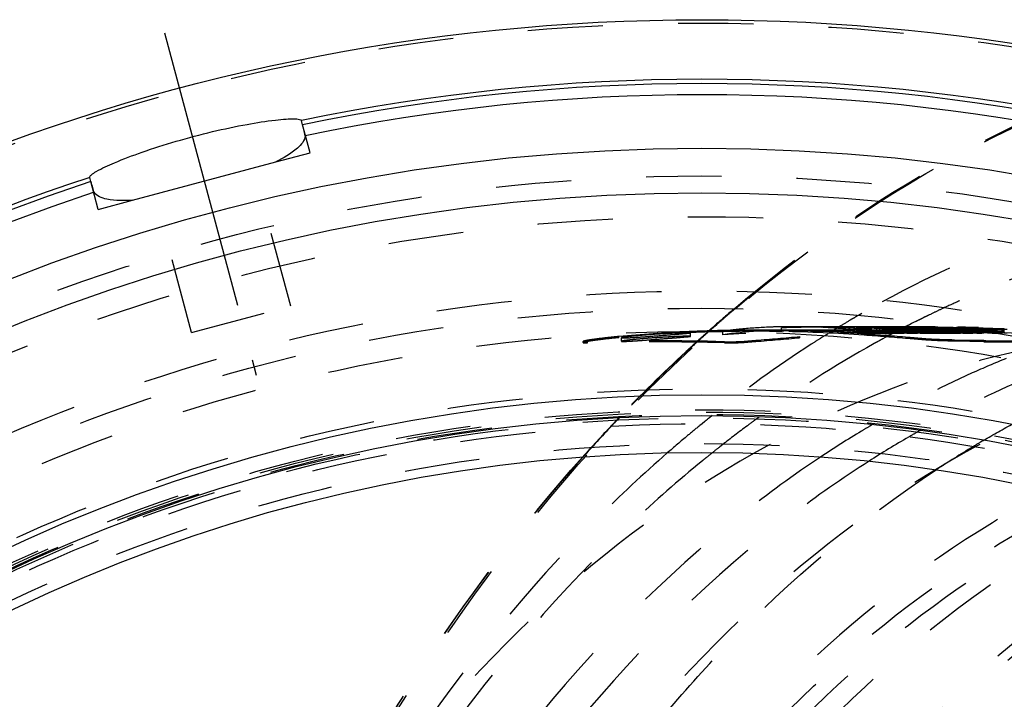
# Model space of a CAD drawing. Header units: millimetres. Extents: x 229 to 769, y 324 to 676.
# Tile 6 of 11: x 350 to 435, y 615 to 674. Entities that reach past the tile are written whole.
import ezdxf

# ---------------------------------------------------------------- set-up
doc = ezdxf.new("R2010")
doc.units = ezdxf.units.MM
doc.header["$LTSCALE"] = 65.185185
doc.linetypes.add('CENTER', pattern=[0.6, 0.375, -0.075, 0.075, -0.075])
doc.linetypes.add('HIDDEN', pattern=[0.2, 0.1, -0.1])
for name, color, linetype in [('FASEN', 7, 'CONTINUOUS'), ('KOERPER', 7, 'CONTINUOUS'), ('KONST.EL_MIT_GEO', 7, 'CONTINUOUS')]:
    doc.layers.add(name, color=color, linetype=linetype)

msp = doc.modelspace()

# ---------------------------------------------------------------- linework, layer by layer
at = {"layer": 'FASEN', "color": 8, "linetype": 'HIDDEN'}
msp.add_circle((408.723, 498.5), 140, dxfattribs=at)
at = {"layer": 'KOERPER', "color": 8, "linetype": 'HIDDEN'}
for p, q in [((413.459, 646.5), (408.723, 646.5)), ((470.242, 646.5), (429.158, 646.5))]:
    msp.add_line(p, q, dxfattribs=at)
msp.add_circle((408.723, 498.5), 148, dxfattribs=at)
msp.add_open_spline([(452.072, 646.5), (445.2, 646.5), (431.137, 644.506), (411.182, 635.78), (392.956, 621.783), (371.23, 596.199), (352.384, 554.519), (347.42, 517.565), (347.42, 498.5)], degree=3, knots=[0, 0, 0, 0, 0.103456, 0.210669, 0.324498, 0.446432, 0.712952, 1, 1, 1, 1], dxfattribs=at)
at = {"layer": 'KONST.EL_MIT_GEO', "color": 2, "linetype": 'CENTER'}
msp.add_line((362.136, 672.367), (370.083, 642.709), dxfattribs=at)
at = {"layer": 'KONST.EL_MIT_GEO', "color": 7, "linetype": 'Continuous'}
for p, q in [((374.108, 664.391), (374.011, 664.753)), ((374.166, 664.175), (374.108, 664.391)), ((359.379, 657.855), (371.78, 661.178)), ((355.756, 659.473), (355.658, 659.835))]:
    msp.add_line(p, q, dxfattribs=at)
at = {"layer": 'KONST.EL_MIT_GEO', "color": 8, "linetype": 'HIDDEN'}
for p, q in [((374.755, 661.975), (374.163, 664.185)), ((371.78, 661.178), (374.755, 661.975)), ((373.087, 648.69), (369.878, 660.668)), ((356.403, 657.057), (355.756, 659.473)), ((364.49, 646.387), (361.281, 658.364)), ((356.403, 657.057), (359.379, 657.855)), ((364.49, 646.387), (373.087, 648.69)), ((411.55, 648.478), (411.677, 648.586)), ((422.286, 647.882), (422.151, 647.804)), ((422.568, 648.045), (422.286, 647.882)), ((428.522, 647.967), (428.411, 647.913)), ((429.562, 648.461), (429.367, 648.37)), ((409.843, 647.004), (409.991, 647.134)), ((409.85, 646.951), (410.001, 647.083)), ((418.548, 646.9), (416.551, 646.9)), ((421.722, 647.552), (421.569, 647.462)), ((425.541, 646.9), (422.871, 646.9)), ((423.153, 646.9), (422.873, 646.9)), ((425.559, 646.9), (425.758, 646.9)), ((426.307, 646.862), (426.16, 646.785)), ((426.454, 646.937), (426.307, 646.862)), ((426.895, 647.162), (426.766, 647.097)), ((426.839, 646.572), (426.839, 646.873)), ((426.941, 646.873), (426.839, 646.873)), ((427.069, 647.25), (426.895, 647.162)), ((427.074, 646.873), (426.941, 646.873)), ((426.963, 646.897), (427.12, 646.896)), ((427.266, 647.349), (427.069, 647.25)), ((427.545, 646.875), (427.074, 646.873)), ((427.12, 646.896), (427.407, 646.894)), ((427.407, 646.894), (427.528, 646.893)), ((427.528, 646.893), (428.011, 646.89)), ((427.78, 646.876), (427.545, 646.875)), ((428.25, 646.878), (427.78, 646.876)), ((428.011, 646.89), (428.679, 646.884)), ((428.72, 646.88), (428.25, 646.878)), ((428.679, 646.884), (428.955, 646.881)), ((428.955, 646.881), (428.72, 646.88)), ((428.955, 646.295), (428.955, 646.881)), ((429.025, 646.848), (429.517, 646.852)), ((429.025, 646.548), (429.025, 646.848)), ((429.166, 646.844), (429.025, 646.848)), ((429.517, 646.852), (429.762, 646.853)), ((429.762, 646.853), (429.885, 646.854)), ((429.885, 646.854), (430.008, 646.855)), ((430.008, 646.855), (430.063, 646.855)), ((430.063, 646.855), (430.131, 646.856)), ((430.131, 646.556), (430.131, 646.856)), ((430.131, 646.856), (430.506, 646.845)), ((430.885, 646.859), (430.885, 646.559)), ((431.073, 646.565), (431.073, 646.865)), ((431.295, 646.566), (431.295, 646.866)), ((431.581, 646.307), (431.572, 646.865)), ((431.572, 646.865), (431.819, 646.859)), ((431.819, 646.859), (431.943, 646.856)), ((431.943, 646.856), (432.066, 646.852)), ((432.066, 646.852), (432.19, 646.849)), ((432.19, 646.849), (432.313, 646.845)), ((401.52, 645.944), (401.52, 646.045)), ((407.739, 646.067), (407.739, 646.367)), ((408.581, 646.507), (408.298, 646.496)), ((408.97, 646.229), (409.263, 646.491)), ((409.263, 646.491), (409.351, 646.569)), ((409.324, 646.487), (409.41, 646.563)), ((410.52, 646.198), (410.52, 646.499)), ((416.551, 646.6), (413.459, 646.6)), ((415.628, 646.502), (415.628, 646.803)), ((416.898, 646.834), (416.545, 646.826)), ((416.772, 646.6), (416.625, 646.6)), ((417.21, 645.944), (417.21, 646.045)), ((422.871, 646.6), (418.548, 646.6)), ((419.39, 646.136), (419.14, 645.979)), ((421.56, 646.371), (421.56, 646.672)), ((421.969, 646.664), (421.56, 646.672)), ((421.963, 646.364), (421.56, 646.371)), ((422.08, 646.361), (421.963, 646.364)), ((422.08, 646.662), (421.969, 646.664)), ((421.971, 646.479), (421.971, 646.779)), ((421.971, 646.779), (422.425, 646.776)), ((422.145, 646.535), (422.145, 646.835)), ((422.145, 646.835), (422.881, 646.833)), ((422.769, 646.164), (422.769, 646.264)), ((423.153, 646.6), (422.873, 646.6)), ((422.881, 646.833), (423.126, 646.833)), ((423.126, 646.833), (423.249, 646.833)), ((423.414, 646.599), (423.153, 646.6)), ((423.182, 646.771), (423.334, 646.771)), ((423.249, 646.533), (423.249, 646.833)), ((423.249, 646.833), (423.414, 646.827)), ((423.334, 646.47), (423.334, 646.771)), ((423.414, 646.533), (423.414, 646.833)), ((423.414, 646.833), (423.812, 646.832)), ((423.414, 646.533), (424.13, 646.532)), ((423.812, 646.832), (424.05, 646.832)), ((423.891, 646.492), (423.891, 646.792)), ((423.945, 646.792), (423.891, 646.792)), ((423.945, 646.492), (423.891, 646.492)), ((424.052, 646.792), (423.945, 646.792)), ((424.052, 646.492), (423.945, 646.492)), ((424.05, 646.832), (424.13, 646.832)), ((424.106, 646.792), (424.052, 646.792)), ((424.106, 646.492), (424.052, 646.492)), ((424.374, 646.791), (424.106, 646.792)), ((424.374, 646.491), (424.106, 646.492)), ((424.13, 646.532), (424.13, 646.832)), ((424.249, 646.796), (424.374, 646.791)), ((424.264, 646.776), (424.374, 646.771)), ((424.374, 646.491), (424.374, 646.791)), ((424.374, 646.771), (424.561, 646.763)), ((425.136, 646.591), (424.387, 646.596)), ((424.561, 646.463), (424.561, 646.763)), ((424.561, 646.763), (424.937, 646.762)), ((424.561, 646.463), (424.984, 646.462)), ((424.773, 646.052), (424.6, 645.958)), ((424.908, 646.125), (424.773, 646.052)), ((424.937, 646.762), (424.984, 646.762)), ((424.984, 646.462), (425.001, 646.797)), ((424.984, 646.762), (425.227, 646.75)), ((425.001, 646.797), (425.246, 646.787)), ((425.087, 646.519), (425.087, 646.819)), ((425.136, 646.533), (425.136, 646.833)), ((425.136, 646.833), (425.274, 646.833)), ((425.616, 646.587), (425.136, 646.591)), ((425.136, 646.533), (425.758, 646.534)), ((426.244, 646.305), (425.202, 646.315)), ((425.227, 646.75), (425.47, 646.738)), ((425.343, 646.357), (425.238, 646.301)), ((425.246, 646.787), (425.491, 646.776)), ((425.274, 646.833), (425.482, 646.834)), ((425.327, 646.491), (425.327, 646.792)), ((425.607, 646.497), (425.343, 646.357)), ((425.482, 646.834), (425.689, 646.834)), ((429.158, 646.6), (425.541, 646.6)), ((425.74, 646.566), (425.607, 646.497)), ((426.077, 646.582), (425.616, 646.587)), ((425.654, 646.407), (425.654, 646.707)), ((425.654, 646.707), (425.849, 646.696)), ((425.701, 646.707), (425.654, 646.707)), ((425.701, 646.407), (425.654, 646.407)), ((425.689, 646.834), (425.758, 646.834)), ((425.936, 646.706), (425.701, 646.707)), ((425.936, 646.406), (425.701, 646.407)), ((425.934, 646.668), (425.74, 646.566)), ((425.758, 646.534), (425.758, 646.834)), ((425.79, 646.474), (425.795, 646.635)), ((425.795, 646.635), (425.795, 646.774)), ((425.849, 646.696), (426.077, 646.683)), ((425.859, 646.76), (425.982, 646.754)), ((425.921, 646.627), (426.244, 646.606)), ((426.071, 646.739), (425.934, 646.668)), ((426.077, 646.706), (425.936, 646.706)), ((426.077, 646.406), (425.936, 646.406)), ((425.956, 646.713), (426.077, 646.706)), ((425.982, 646.754), (426.105, 646.748)), ((426.244, 646.408), (425.991, 646.422)), ((426.16, 646.785), (426.071, 646.739)), ((426.077, 646.406), (426.105, 646.748)), ((426.244, 646.58), (426.077, 646.582)), ((426.151, 646.454), (426.151, 646.755)), ((426.244, 646.305), (426.244, 646.606)), ((426.361, 646.579), (426.244, 646.58)), ((426.507, 646.394), (426.244, 646.408)), ((426.341, 646.478), (426.361, 646.836)), ((426.361, 646.836), (426.439, 646.836)), ((426.839, 646.572), (426.361, 646.579)), ((426.361, 646.536), (427.062, 646.538)), ((426.439, 646.836), (426.673, 646.837)), ((426.673, 646.837), (426.984, 646.838)), ((426.783, 646.301), (426.783, 646.602)), ((426.852, 646.301), (426.783, 646.301)), ((427.118, 646.506), (426.822, 646.518)), ((426.942, 646.573), (426.839, 646.572)), ((426.88, 646.407), (426.88, 646.707)), ((426.88, 646.707), (427.079, 646.696)), ((427.11, 646.696), (426.88, 646.707)), ((427.11, 646.396), (426.88, 646.407)), ((426.942, 646.445), (426.942, 646.746)), ((427.074, 646.573), (426.942, 646.573)), ((426.984, 646.838), (427.062, 646.838)), ((427.016, 646.625), (427.21, 646.612)), ((427.062, 646.538), (427.062, 646.838)), ((427.118, 646.573), (427.074, 646.573)), ((427.34, 646.685), (427.11, 646.696)), ((427.34, 646.384), (427.11, 646.396)), ((427.118, 646.421), (427.118, 646.722)), ((427.405, 646.575), (427.118, 646.573)), ((427.405, 646.493), (427.118, 646.506)), ((427.405, 646.439), (427.198, 646.449)), ((427.21, 646.612), (427.405, 646.599)), ((427.405, 646.298), (427.405, 646.599)), ((427.545, 646.575), (427.405, 646.575)), ((427.743, 646.476), (427.405, 646.493)), ((427.713, 646.423), (427.405, 646.439)), ((427.537, 646.331), (427.405, 646.339)), ((427.527, 646.84), (427.679, 646.841)), ((427.527, 646.54), (427.527, 646.84)), ((427.658, 646.836), (427.527, 646.84)), ((427.658, 646.536), (427.527, 646.54)), ((427.78, 646.576), (427.545, 646.575)), ((427.789, 646.832), (427.658, 646.836)), ((427.789, 646.532), (427.658, 646.536)), ((427.679, 646.841), (427.83, 646.842)), ((428.015, 646.577), (427.78, 646.576)), ((427.83, 646.842), (427.982, 646.843)), ((427.982, 646.843), (428.285, 646.844)), ((428.01, 646.489), (428.01, 646.789)), ((428.01, 646.789), (428.187, 646.781)), ((428.215, 646.781), (428.01, 646.789)), ((428.215, 646.481), (428.01, 646.489)), ((428.25, 646.578), (428.015, 646.577)), ((428.052, 646.296), (428.052, 646.596)), ((428.121, 646.296), (428.052, 646.296)), ((428.187, 646.781), (428.365, 646.773)), ((428.674, 646.58), (428.25, 646.578)), ((428.276, 646.623), (428.475, 646.609)), ((428.285, 646.844), (428.739, 646.847)), ((428.475, 646.609), (428.674, 646.596)), ((428.674, 646.295), (428.703, 646.799)), ((428.72, 646.58), (428.674, 646.58)), ((428.829, 646.455), (428.674, 646.462)), ((428.955, 646.295), (428.674, 646.312)), ((428.785, 646.799), (428.703, 646.799)), ((428.785, 646.499), (428.703, 646.499)), ((428.955, 646.581), (428.72, 646.58)), ((428.955, 646.596), (428.724, 646.609)), ((428.739, 646.847), (428.89, 646.848)), ((429.072, 646.801), (428.785, 646.799)), ((429.072, 646.501), (428.785, 646.499)), ((428.787, 646.642), (429.063, 646.627)), ((429.239, 646.737), (428.829, 646.756)), ((429.239, 646.437), (428.829, 646.455)), ((428.89, 646.548), (428.89, 646.848)), ((428.89, 646.848), (429.025, 646.844)), ((429.029, 646.596), (428.955, 646.596)), ((429.029, 646.295), (428.955, 646.295)), ((429.156, 646.545), (429.025, 646.548)), ((429.468, 646.596), (429.029, 646.596)), ((429.468, 646.296), (429.029, 646.295)), ((429.063, 646.627), (429.339, 646.612)), ((429.072, 646.501), (429.072, 646.801)), ((429.457, 646.786), (429.072, 646.801)), ((429.54, 646.533), (429.156, 646.545)), ((429.54, 646.833), (429.166, 646.844)), ((429.649, 646.717), (429.239, 646.737)), ((429.649, 646.417), (429.239, 646.437)), ((429.252, 646.726), (429.429, 646.716)), ((429.615, 646.308), (429.258, 646.331)), ((429.339, 646.612), (429.615, 646.597)), ((429.429, 646.716), (429.606, 646.705)), ((429.842, 646.769), (429.457, 646.786)), ((429.615, 646.479), (429.457, 646.485)), ((429.615, 646.597), (429.468, 646.596)), ((429.615, 646.296), (429.468, 646.296)), ((429.606, 646.705), (429.854, 646.707)), ((429.615, 646.296), (429.606, 646.705)), ((429.606, 646.405), (429.854, 646.407)), ((429.615, 646.599), (429.853, 646.598)), ((429.842, 646.468), (429.615, 646.479)), ((429.773, 646.297), (429.615, 646.308)), ((429.854, 646.707), (429.649, 646.717)), ((429.854, 646.407), (429.649, 646.417)), ((429.86, 646.807), (429.696, 646.806)), ((429.696, 646.506), (429.696, 646.806)), ((429.696, 646.806), (430.081, 646.79)), ((429.86, 646.507), (429.696, 646.506)), ((429.773, 646.297), (429.773, 646.597)), ((429.843, 646.597), (429.773, 646.597)), ((429.843, 646.297), (429.773, 646.297)), ((429.804, 646.818), (429.935, 646.813)), ((430.227, 646.751), (429.842, 646.769)), ((430.189, 646.599), (429.843, 646.597)), ((430.189, 646.298), (429.843, 646.297)), ((429.853, 646.598), (430.064, 646.597)), ((429.854, 646.407), (429.854, 646.707)), ((430.066, 646.809), (429.86, 646.807)), ((430.066, 646.508), (429.86, 646.507)), ((429.935, 646.813), (430.066, 646.809)), ((430.396, 646.309), (430.049, 646.335)), ((430.396, 646.502), (430.056, 646.515)), ((430.064, 646.597), (430.396, 646.594)), ((430.066, 646.508), (430.066, 646.809)), ((430.081, 646.79), (430.466, 646.774)), ((430.396, 646.6), (430.189, 646.599)), ((430.396, 646.299), (430.189, 646.298)), ((430.396, 646.442), (430.227, 646.45)), ((430.396, 646.299), (430.396, 646.6)), ((430.571, 646.495), (430.396, 646.502)), ((430.511, 646.3), (430.396, 646.309)), ((430.466, 646.774), (430.851, 646.756)), ((430.85, 646.652), (430.482, 646.649)), ((430.511, 646.3), (430.482, 646.649)), ((430.85, 646.352), (430.482, 646.349)), ((430.506, 646.845), (430.756, 646.838)), ((430.578, 646.3), (430.511, 646.3)), ((430.756, 646.838), (430.885, 646.834)), ((430.775, 646.517), (430.775, 646.817)), ((430.775, 646.817), (430.972, 646.81)), ((430.828, 646.817), (430.775, 646.817)), ((430.828, 646.517), (430.775, 646.517)), ((430.882, 646.818), (430.828, 646.817)), ((430.882, 646.518), (430.828, 646.517)), ((430.85, 646.352), (430.85, 646.652)), ((431.118, 646.336), (430.85, 646.352)), ((430.851, 646.756), (431.236, 646.737)), ((430.989, 646.819), (430.882, 646.818)), ((431.118, 646.52), (430.882, 646.518)), ((430.885, 646.834), (431.006, 646.83)), ((430.885, 646.588), (431.118, 646.585)), ((431.256, 646.821), (430.989, 646.819)), ((431.381, 646.689), (430.996, 646.711)), ((431.118, 646.404), (430.996, 646.411)), ((431.006, 646.83), (431.131, 646.826)), ((431.327, 646.762), (431.086, 646.773)), ((431.118, 646.304), (431.118, 646.604)), ((431.118, 646.585), (431.359, 646.581)), ((431.256, 646.521), (431.118, 646.52)), ((431.381, 646.389), (431.118, 646.404)), ((431.256, 646.328), (431.118, 646.336)), ((431.131, 646.826), (431.256, 646.821)), ((431.254, 646.534), (431.194, 646.537)), ((431.236, 646.737), (431.582, 646.719)), ((431.256, 646.521), (431.256, 646.821)), ((431.256, 646.799), (431.366, 646.794)), ((431.439, 646.826), (431.308, 646.832)), ((431.602, 646.749), (431.327, 646.762)), ((431.366, 646.794), (431.751, 646.798)), ((431.366, 646.494), (431.366, 646.794)), ((431.366, 646.494), (431.799, 646.498)), ((431.765, 646.667), (431.381, 646.689)), ((431.586, 646.819), (431.439, 646.826)), ((431.586, 646.519), (431.439, 646.526)), ((431.648, 646.308), (431.581, 646.307)), ((432.122, 646.796), (431.586, 646.819)), ((432.122, 646.496), (431.586, 646.519)), ((431.751, 646.798), (431.799, 646.799)), ((431.969, 646.654), (431.765, 646.667)), ((431.799, 646.498), (431.799, 646.799)), ((431.799, 646.799), (432.041, 646.789)), ((432.041, 646.789), (432.161, 646.784)), ((432.331, 646.787), (432.122, 646.796)), ((432.331, 646.487), (432.122, 646.496)), ((432.161, 646.784), (432.282, 646.778)), ((432.187, 646.313), (432.187, 646.614)), ((432.187, 646.564), (432.321, 646.561)), ((432.535, 646.317), (432.187, 646.34)), ((432.237, 646.832), (432.237, 646.532)), ((432.313, 646.845), (432.561, 646.838)), ((432.32, 646.536), (432.32, 646.836)), ((432.321, 646.561), (432.461, 646.558)), ((432.556, 646.777), (432.331, 646.787)), ((432.556, 646.477), (432.331, 646.487)), ((432.365, 646.522), (432.365, 646.822)), ((432.452, 646.445), (432.468, 646.836)), ((432.5, 646.746), (432.452, 646.745)), ((432.5, 646.446), (432.452, 646.445)), ((432.461, 646.558), (432.685, 646.552)), ((432.645, 646.748), (432.5, 646.746)), ((432.645, 646.447), (432.5, 646.446)), ((432.535, 646.317), (432.556, 646.777)), ((432.604, 646.318), (432.535, 646.317)), ((432.689, 646.771), (432.556, 646.777)), ((432.689, 646.471), (432.556, 646.477)), ((432.561, 646.838), (432.684, 646.834)), ((432.886, 646.751), (432.645, 646.748)), ((432.886, 646.45), (432.645, 646.447)), ((432.674, 646.808), (433.104, 646.789)), ((432.684, 646.534), (432.684, 646.834)), ((432.685, 646.552), (432.886, 646.546)), ((433.349, 646.742), (432.689, 646.771)), ((432.886, 646.462), (432.689, 646.471)), ((432.736, 646.731), (432.886, 646.723)), ((432.765, 646.757), (432.886, 646.751)), ((432.774, 646.65), (433.159, 646.625)), ((432.886, 646.45), (432.886, 646.751)), ((432.886, 646.723), (433.091, 646.712)), ((432.886, 646.546), (433.159, 646.538)), ((433.159, 646.45), (432.886, 646.462)), ((433.091, 646.712), (433.465, 646.718)), ((433.091, 646.412), (433.091, 646.712)), ((433.091, 646.412), (433.572, 646.419)), ((433.104, 646.789), (433.225, 646.784)), ((433.159, 646.325), (433.159, 646.625)), ((433.349, 646.441), (433.159, 646.45)), ((433.225, 646.484), (433.225, 646.784)), ((433.225, 646.784), (433.344, 646.779)), ((433.344, 646.779), (433.461, 646.774)), ((433.733, 646.725), (433.349, 646.742)), ((433.733, 646.425), (433.349, 646.441)), ((433.461, 646.774), (433.578, 646.769)), ((433.465, 646.718), (433.518, 646.718)), ((433.518, 646.718), (433.572, 646.719)), ((433.572, 646.419), (433.572, 646.719)), ((433.572, 646.719), (433.705, 646.712)), ((433.578, 646.769), (433.809, 646.76)), ((433.663, 646.332), (433.663, 646.632)), ((433.786, 646.334), (433.663, 646.332)), ((433.705, 646.712), (433.971, 646.697)), ((433.733, 646.425), (433.733, 646.725)), ((433.853, 646.72), (433.733, 646.725)), ((433.853, 646.419), (433.733, 646.425)), ((433.867, 646.335), (433.786, 646.334)), ((433.971, 646.697), (434.104, 646.69)), ((434.031, 646.751), (434.139, 646.747)), ((434.244, 646.443), (434.244, 646.743)), ((434.503, 646.666), (434.636, 646.658)), ((434.636, 646.658), (434.769, 646.65)), ((434.769, 646.349), (434.751, 646.685)), ((434.827, 646.475), (434.939, 646.47)), ((434.838, 646.431), (434.838, 646.731)), ((434.924, 646.435), (434.924, 646.735)), ((398.433, 645.52), (398.433, 645.621)), ((398.814, 645.494), (398.814, 645.594)), ((401.739, 645.633), (401.739, 645.934)), ((410.677, 645.494), (410.677, 645.594)), ((419.14, 645.979), (418.989, 645.883)), ((424.042, 645.653), (423.955, 645.605)), ((424.6, 645.958), (424.398, 645.848)), ((429.302, 645.677), (429.302, 645.777)), ((429.59, 645.768), (429.302, 645.777)), ((429.587, 645.668), (429.302, 645.677)), ((430.04, 645.654), (429.587, 645.668)), ((429.826, 645.761), (429.59, 645.768)), ((430.043, 645.755), (429.826, 645.761)), ((430.368, 645.645), (430.04, 645.654)), ((430.371, 645.745), (430.043, 645.755)), ((430.619, 645.638), (430.368, 645.645)), ((430.619, 645.739), (430.371, 645.745)), ((431.937, 645.709), (430.619, 645.739)), ((431.937, 645.609), (430.619, 645.638)), ((433.149, 645.691), (431.937, 645.709)), ((433.148, 645.59), (431.937, 645.609)), ((409.618, 639.207), (409.367, 639.006)), ((401.367, 638.842), (401.549, 639.033)), ((401.379, 638.81), (401.565, 639.006)), ((408.731, 638.493), (408.534, 638.332)), ((408.97, 638.687), (408.731, 638.493)), ((409.066, 638.764), (408.97, 638.687)), ((423.515, 638.424), (423.263, 638.276)), ((410.522, 636.688), (410.281, 636.499)), ((410.619, 636.764), (410.522, 636.688))]:
    msp.add_line(p, q, dxfattribs=at)
at = {"layer": 'KONST.EL_MIT_GEO', "color": 7, "linetype": 'Continuous'}
for radius in [175, 163.864, 160, 142.5, 140.7, 137.5]:
    msp.add_circle((408.723, 498.5), radius, dxfattribs=at)
at = {"layer": 'KONST.EL_MIT_GEO', "color": 8, "linetype": 'HIDDEN'}
for radius in [174.707, 161.464, 157.929, 151.5, 150, 148, 143, 141.2, 141, 140.8, 140.5, 140, 138.268]:
    msp.add_circle((408.723, 498.5), radius, dxfattribs=at)
at = {"layer": 'KONST.EL_MIT_GEO', "color": 7, "linetype": 'Continuous'}
for radius, start, end in [(169.838, 78.20655, 101.79345), (169.464, 78.21364, 101.78636), (168.498, 78.22222, 101.77778), (169.838, 108.20655, 71.79345), (169.464, 108.21364, 71.78636), (168.498, 108.22222, 71.77778)]:
    msp.add_arc((408.723, 498.5), radius, start, end, dxfattribs=at)
at = {"layer": 'KONST.EL_MIT_GEO', "color": 8, "linetype": 'HIDDEN'}
for centre, radius, start, end in [((466.223, 570.375), 86.262, 106.63663, 114.06128), ((467.824, 566.558), 90.4, 114.00111, 115.03977), ((492.929, 552.549), 125.797, 130.30854, 131.24637), ((492.535, 552.73), 125.357, 130.69615, 131.17751), ((491.889, 553.481), 124.366, 130.21337, 130.69611), ((472.025, 562.146), 99.119, 120.21003, 120.49736), ((468.598, 564.928), 92.204, 116.06866, 116.38346), ((468.468, 565.193), 91.909, 115.83861, 116.06862), ((468.243, 565.66), 91.391, 115.17496, 115.76183), ((493.889, 551.451), 127.256, 131.33436, 131.63004), ((493.209, 551.96), 126.381, 131.2686, 131.53416), ((425.215, 377.859), 269.041, 89.9268, 93.13109), ((416.536, 600.297), 46.603, 91.21271, 92.73324), ((416.586, 598), 48.9, 89.95421, 91.21401), ((418.538, 603.445), 43.455, 89.95185, 93.83906), ((416.521, 591.879), 55.021, 85.98014, 89.89201), ((422.647, 390.358), 256.54, 91.00182, 91.28404), ((422.748, 384.466), 262.433, 90.63936, 91.00149), ((418.555, 599.722), 47.178, 88.36483, 89.97673), ((422.811, 379.042), 267.858, 90.45818, 90.63993), ((418.497, 597.523), 49.378, 87.56356, 88.37014), ((472.681, 561.048), 100.398, 121.23139, 121.51236), ((418.406, 595.431), 51.472, 86.47732, 87.56132), ((472.383, 561.541), 99.822, 120.60001, 121.23173), ((422.848, 374.251), 272.649, 90.19634, 90.45793), ((422.867, 369.022), 277.878, 89.99879, 90.19653), ((422.862, 362.057), 284.843, 89.69318, 89.94141), ((422.826, 355.366), 291.535, 89.45172, 89.69318), ((422.76, 348.39), 298.51, 89.21695, 89.45173), ((425.508, 334.158), 312.742, 89.73337, 89.95406), ((469.021, 564.085), 93.148, 116.97751, 117.19303), ((468.734, 564.654), 92.51, 116.38343, 116.63187), ((431.142, 636.63), 10.235, 90.38611, 90.814), ((431.253, 618.979), 27.887, 89.9133, 90.37082), ((431.234, 582.227), 64.638, 89.69975, 89.94523), ((407.973, 576.783), 69.562, 95.32314, 95.71331), ((413.463, 517.853), 128.647, 90.00063, 95.32689), ((413.456, 517.992), 128.608, 92.67873, 95.32541), ((413.458, 517.957), 128.643, 92.29887, 92.67883), ((494.674, 550.572), 128.435, 131.85885, 132.23215), ((494.038, 551.028), 127.627, 131.77793, 132.14515), ((413.46, 517.899), 128.701, 91.12128, 92.17253), ((493.622, 551.493), 127.004, 131.58633, 131.77778), ((425.215, 378.104), 268.496, 89.92665, 93.13745), ((416.117, 605.791), 41.09, 96.88526, 97.82899), ((413.462, 517.779), 128.821, 90.00024, 91.12125), ((416.199, 605.116), 41.771, 96.04718, 96.88543), ((416.387, 603.191), 43.705, 92.71863, 96.02672), ((413.456, 517.351), 129.249, 85.86826, 89.99773), ((413.462, 517.653), 128.847, 89.01846, 90.00024), ((422.519, 395.922), 250.975, 91.36395, 91.57338), ((422.798, 383.463), 263.137, 89.98375, 91.56142), ((418.538, 603.233), 43.367, 89.95177, 93.84683), ((413.452, 517.269), 129.231, 85.86589, 89.0171), ((416.577, 594.858), 51.742, 88.44266, 89.78471), ((429.153, 517.866), 128.734, 90.00063, 95.32329), ((429.153, 517.853), 128.647, 90.00063, 95.32689), ((416.413, 589.616), 56.987, 86.01021, 88.42086), ((418.515, 597.195), 49.405, 85.98771, 89.93063), ((472.957, 560.599), 100.926, 121.5126, 122.0563), ((415.974, 583.153), 63.764, 84.97403, 86.03919), ((415.974, 582.981), 63.636, 84.96387, 86.03123), ((418.294, 593.556), 53.35, 86.04749, 86.48102), ((426.152, 1197.991), 551.528, 269.56568, 269.70722), ((430.109, 1077.145), 430.557, 268.93152, 269.20847), ((430.109, 1075.972), 429.686, 268.92935, 269.20686), ((418.089, 520.03), 126.87, 86.07142, 88.16788), ((418.089, 519.987), 126.613, 86.06346, 88.16417), ((419.125, 520.116), 126.484, 87.62201, 88.13176), ((417.6, 519.881), 127.019, 86.24414, 87.41265), ((417.598, 519.8), 126.8, 86.09016, 87.40731), ((419.285, 520.178), 126.722, 86.03378, 88.13285), ((419.126, 520.165), 126.735, 87.68334, 88.06097), ((422.859, 361.641), 284.959, 89.69275, 89.88851), ((419.285, 520.134), 126.466, 86.9604, 88.12906), ((418.666, 520.099), 126.801, 87.46967, 87.63809), ((418.665, 520.052), 126.548, 87.32953, 87.6333), ((424.129, 623.449), 23.383, 89.80505, 89.99737), ((429.046, 1001.191), 354.596, 269.21061, 269.54726), ((429.199, 1012.539), 366.246, 269.21175, 269.37468), ((424.113, 618.867), 27.966, 89.63115, 89.80518), ((423.991, 602.817), 44.016, 88.74693, 89.60663), ((469.576, 563.024), 94.344, 118.0316, 118.25882), ((423.629, 582.776), 64.06, 88.69567, 88.81548), ((419.067, 520.075), 126.525, 86.82377, 87.31926), ((419.896, 520.132), 126.468, 87.18615, 87.68668), ((423.601, 581.519), 65.318, 88.58066, 88.69611), ((423.714, 585.888), 60.647, 87.51814, 88.7028), ((421.017, 520.156), 126.744, 86.03934, 88.13802), ((421.017, 520.112), 126.488, 87.19947, 88.13425), ((424.81, 629.476), 17.323, 88.29027, 88.74766), ((424.81, 629.211), 17.288, 88.2868, 88.74512), ((423.654, 583.584), 63.252, 88.33812, 88.5822), ((424.382, 615.745), 31.061, 87.39437, 88.25811), ((424.382, 615.507), 30.999, 87.38909, 88.25458), ((419.066, 520.116), 126.784, 86.88514, 87.10491), ((423.743, 586.59), 60.244, 87.93911, 88.33938), ((419.896, 520.174), 126.726, 87.30284, 87.46935), ((425.492, 328.642), 317.958, 89.37593, 89.98802), ((418.662, 519.993), 126.607, 86.04054, 86.83418), ((421.675, 520.084), 126.816, 86.05742, 88.15485), ((421.673, 519.983), 126.617, 86.04936, 88.15086), ((424.609, 619.903), 26.897, 87.04944, 87.47435), ((424.621, 619.913), 26.587, 87.04133, 87.47114), ((423.885, 590.636), 56.196, 87.79069, 87.93623), ((425.427, 635.516), 10.963, 86.6017, 87.0392), ((423.902, 591.05), 55.781, 87.64319, 87.79108), ((418.662, 520.038), 126.863, 86.22456, 86.64932), ((423.998, 593.376), 53.454, 87.48798, 87.64371), ((424.826, 611.857), 34.954, 86.99074, 87.51618), ((422.782, 547.174), 99.726, 87.67863, 87.94344), ((422.782, 547.075), 99.525, 87.67392, 87.93927), ((419.282, 520.068), 126.533, 86.31937, 86.72671), ((422.778, 547.061), 99.84, 87.1492, 87.67858), ((419.893, 520.078), 126.522, 86.02017, 86.83454), ((426.609, 642.205), 4.552, 84.82706, 85.80943), ((422.616, 486.979), 159.922, 88.20345, 88.40694), ((422.59, 486.24), 160.36, 86.56915, 88.40204), ((419.894, 520.138), 126.762, 86.20883, 86.75066), ((418.798, 455.656), 191.247, 87.33929, 87.50665), ((418.751, 454.715), 191.889, 86.75443, 87.50076), ((418.735, 476.158), 170.744, 86.95611, 87.111), ((418.735, 476.203), 170.399, 86.94994, 87.10514), ((419.28, 520.039), 126.561, 86.02573, 86.25938), ((422.61, 486.794), 160.107, 88.00001, 88.20345), ((418.771, 455.072), 191.832, 87.17299, 87.33929), ((421.015, 520.059), 126.541, 86.26491, 86.9658), ((422.772, 546.945), 99.955, 86.88466, 87.14924), ((422.772, 546.847), 99.754, 86.87835, 87.14347), ((423.633, 519.689), 127.211, 87.71603, 88.12803), ((423.633, 519.646), 126.954, 87.71141, 88.12424), ((418.716, 475.81), 171.092, 86.64645, 86.95606), ((418.717, 475.869), 170.733, 86.65637, 86.94989), ((423.121, 538.803), 107.797, 86.55072, 87.40044), ((422.604, 486.612), 160.289, 87.79663, 88.00001), ((422.768, 546.862), 100.038, 86.62017, 86.88466), ((422.768, 546.764), 99.837, 86.61332, 86.87835), ((422.265, 497.923), 148.977, 87.47467, 87.71119), ((422.266, 497.937), 148.663, 87.52921, 87.70655), ((418.742, 454.479), 192.426, 87.00773, 87.17299), ((423.121, 538.887), 108.013, 86.74615, 87.21727), ((422.763, 546.778), 100.123, 86.35576, 86.62017), ((422.763, 546.679), 99.921, 86.34838, 86.61332), ((422.597, 486.426), 160.475, 87.59331, 87.79663), ((425.233, 519.169), 127.432, 87.82677, 88.35553), ((425.234, 519.218), 127.682, 87.94843, 88.29856), ((424.058, 519.512), 127.088, 87.56527, 87.73893), ((422.757, 546.689), 100.212, 86.09145, 86.35576), ((422.757, 546.59), 100.011, 86.08353, 86.34838), ((429.152, 517.71), 128.89, 89.79439, 90.00031), ((429.146, 517.338), 129.162, 85.86546, 89.99773), ((422.589, 486.234), 160.666, 87.39005, 87.59331), ((425.395, 519.147), 127.753, 87.4468, 88.14068), ((425.395, 519.105), 127.495, 87.90514, 88.13691), ((422.751, 546.596), 100.305, 85.82724, 86.09145), ((422.75, 546.498), 100.103, 85.81879, 86.08353), ((424.788, 519.219), 127.381, 86.23198, 87.79159), ((424.057, 519.486), 127.114, 87.21798, 87.39162), ((422.58, 486.043), 160.858, 87.18686, 87.39005), ((422.744, 546.504), 100.398, 85.56312, 85.82724), ((426.76, 518.595), 128.005, 87.98722, 88.4908), ((424.056, 519.508), 127.392, 86.87704, 87.2236), ((429.152, 517.65), 128.95, 89.23004, 89.4471), ((424.056, 519.462), 127.138, 86.87072, 87.14143), ((422.57, 485.847), 161.055, 86.98372, 87.18686), ((423.102, 538.276), 108.625, 85.95455, 86.10393), ((423.1, 538.177), 108.424, 85.75926, 86.09602), ((425.394, 519.065), 127.535, 86.28317, 87.67337), ((423.099, 538.244), 108.657, 85.76785, 85.95455), ((426.159, 518.795), 127.805, 87.66519, 87.93027), ((422.268, 498.647), 148.254, 86.52409, 86.68115), ((426.159, 518.834), 128.066, 87.71919, 87.84627), ((422.56, 485.645), 161.256, 86.78065, 86.98372), ((431.253, 618.735), 27.831, 89.91313, 90.37157), ((432.505, 673.351), 26.546, 266.95568, 267.16822), ((432.505, 672.997), 26.492, 266.94952, 267.16249), ((433.535, 694.094), 47.315, 267.1641, 267.30274), ((434.629, 716.632), 70.179, 267.24384, 267.3946), ((422.264, 498.586), 148.315, 86.39846, 86.52409), ((422.264, 498.586), 148.015, 86.39115, 86.51704), ((431.234, 582.058), 64.507, 89.69915, 89.94512), ((429.15, 517.573), 129.027, 88.65164, 89.01916), ((424.054, 519.428), 127.172, 86.33342, 86.69711), ((428.558, 517.79), 128.81, 88.16432, 88.65906), ((424.787, 519.254), 127.646, 86.41262, 86.94879), ((425.391, 519.061), 127.839, 86.75307, 87.21553), ((422.548, 485.447), 161.455, 86.57765, 86.78065), ((426.697, 518.532), 128.068, 87.23027, 87.71679), ((424.052, 519.442), 127.458, 86.18407, 86.43868), ((426.697, 518.564), 128.336, 87.28983, 87.50561), ((433.373, 665.78), 18.985, 266.95646, 267.3691), ((426.156, 518.76), 128.14, 87.05647, 87.18352), ((426.155, 518.709), 127.891, 86.89137, 87.17781), ((435.282, 706.664), 59.913, 267.34022, 267.50559), ((425.388, 518.997), 127.904, 86.29068, 86.75306), ((429.146, 517.412), 129.188, 87.96908, 88.22003), ((426.751, 518.402), 128.199, 86.41422, 86.95036), ((427.59, 1065.755), 419.167, 270.83005, 270.98132), ((429.144, 517.34), 129.261, 87.48011, 87.96906), ((437.682, 741.729), 95.048, 267.66467, 267.79895), ((438.382, 751.992), 105.369, 267.5367, 268.02556), ((438.382, 751.479), 105.157, 267.5317, 268.02156), ((427.509, 1069.593), 423.306, 270.86072, 270.98279), ((426.751, 518.435), 128.465, 86.54038, 86.71873), ((435.992, 697.22), 50.507, 267.89733, 268.01663), ((435.355, 678.37), 31.646, 267.98846, 268.44282), ((434.936, 663.052), 16.323, 268.45274, 268.94356), ((436.866, 708.414), 61.766, 268.03813, 268.42179), ((436.866, 707.989), 61.641, 268.03415, 268.41858), ((404.745, 438.961), 206.718, 88.35572, 91.64428), ((404.745, 439.002), 206.577, 88.3546, 91.6454), ((494.817, 550.17), 128.787, 132.1456, 132.80877), ((495.551, 549.611), 129.735, 132.47298, 132.84851), ((495.109, 550.092), 129.082, 132.23204, 132.47287), ((475.795, 556.252), 106.118, 122.87669, 128.58098), ((471.894, 558.934), 99.046, 119.15073, 125.97316), ((473.513, 559.715), 101.97, 122.32416, 122.85612), ((470.061, 562.134), 95.358, 118.91479, 119.12556), ((469.899, 562.428), 95.022, 118.61031, 118.85452), ((435.233, 818.508), 172.931, 269.30908, 270.21848), ((435.233, 818.727), 173.049, 269.31005, 270.21833), ((498.863, 546.125), 134.544, 132.87306, 136.32653), ((498.547, 546.231), 134.211, 132.8343, 136.26991), ((501.781, 543.312), 138.597, 136.42786, 136.73448), ((501.425, 543.451), 138.213, 136.374, 136.67823), ((480.318, 550.415), 113.501, 129.23106, 129.92295), ((479.43, 551.504), 112.096, 128.68438, 128.88192), ((476.492, 552.386), 107.046, 126.51626, 127.97897), ((475.56, 553.637), 105.486, 126.09124, 126.51369), ((475.262, 554.045), 104.981, 125.89343, 126.09106), ((503.502, 541.704), 140.952, 136.73783, 138.23406), ((503, 541.976), 140.37, 136.68129, 138.16746), ((471.86, 556.131), 95.443, 121.10571, 123.63556), ((470.887, 557.722), 93.578, 120.59176, 121.09873), ((472.43, 558.167), 91.458, 119.56157, 120.05439), ((472.224, 558.529), 91.041, 119.31929, 119.56137), ((481.383, 549.144), 115.159, 129.92408, 131.0744), ((473.304, 556.675), 93.187, 120.06069, 122.52504), ((480.051, 557.079), 92.718, 120.60534, 121.07753), ((479.847, 557.424), 92.317, 120.40195, 120.60514), ((478.128, 550.299), 109.698, 128.62499, 129.00752), ((477.698, 550.837), 109.01, 128.20299, 128.62503), ((480.923, 555.651), 94.391, 121.083, 123.35138), ((478.453, 549.897), 110.215, 129.00739, 129.22517)]:
    msp.add_arc(centre, radius, start, end, dxfattribs=at)
for points, knots in [([(475.484, 323.5), (467.359, 323.5), (450.73, 325.858), (427.135, 336.175), (405.584, 352.728), (379.897, 382.965), (362.355, 421.798), (353.304, 464.453), (350.951, 498.5), (353.304, 532.547), (362.355, 575.202), (379.897, 614.035), (405.584, 644.272), (427.135, 660.825), (450.73, 671.142), (467.359, 673.5), (475.484, 673.5)], [0, 0, 0, 0, 0.051692, 0.105258, 0.162132, 0.223055, 0.356218, 0.427422, 0.5, 0.572578, 0.643782, 0.776945, 0.837868, 0.894742, 0.948308, 1, 1, 1, 1]), ([(411.594, 648.453), (416.857, 652.903), (427.897, 660.764), (440.245, 666.402), (446.483, 668.494)], [0, 0, 0, 0, 0.511606, 1, 1, 1, 1]), ([(411.677, 648.586), (416.942, 653.04), (427.989, 660.916), (440.341, 666.579), (446.585, 668.688)], [0, 0, 0, 0, 0.511321, 1, 1, 1, 1]), ([(442.357, 656.577), (440.659, 656.078), (433.823, 653.834), (427.268, 650.751), (422.568, 648.045)], [0, 0, 0, 0, 0.246035, 1, 1, 1, 1]), ([(430.885, 646.859), (430.885, 646.868), (430.945, 646.853), (430.969, 646.864), (430.996, 646.864)], [0, 0, 0, 0, 0.258844, 1, 1, 1, 1]), ([(431.095, 646.843), (431.069, 646.844), (431, 646.849), (430.931, 646.848), (430.889, 646.857)], [0, 0, 0, 0, 0.38077, 1, 1, 1, 1]), ([(470.242, 646.5), (463.37, 646.5), (449.307, 644.506), (429.352, 635.78), (411.127, 621.783), (389.399, 596.199), (370.554, 554.518), (365.59, 517.565), (365.59, 498.5)], [0, 0, 0, 0, 0.103456, 0.210669, 0.324498, 0.446432, 0.712952, 1, 1, 1, 1]), ([(401.048, 645.999), (400.688, 645.963), (400.052, 645.894), (399.308, 645.799), (398.864, 645.726), (398.631, 645.688), (398.52, 645.651), (398.433, 645.634), (398.433, 645.616)], [0, 0, 0, 0, 0.410043, 0.726624, 0.842679, 0.927763, 0.980221, 1, 1, 1, 1]), ([(403.591, 646.156), (403.34, 646.135), (402.893, 646.094), (402.367, 646.04), (402.051, 645.996), (401.882, 645.976), (401.805, 645.951), (401.74, 645.946), (401.739, 645.934)], [0, 0, 0, 0, 0.405276, 0.724051, 0.841576, 0.927666, 0.980671, 1, 1, 1, 1]), ([(402.364, 645.939), (402.451, 645.944), (402.863, 645.967), (403.275, 645.997), (403.601, 646.02)], [0, 0, 0, 0, 0.210132, 1, 1, 1, 1]), ([(407.739, 646.367), (407.74, 646.375), (407.692, 646.368), (407.641, 646.379), (407.521, 646.373), (407.297, 646.372), (406.915, 646.357), (406.371, 646.335), (405.728, 646.303), (404.79, 646.247), (404.071, 646.196), (403.591, 646.156)], [0, 0, 0, 0, 0.005598, 0.021856, 0.048614, 0.085579, 0.187563, 0.321718, 0.479808, 0.652462, 1, 1, 1, 1]), ([(407.739, 646.067), (407.74, 646.075), (407.692, 646.068), (407.641, 646.078), (407.522, 646.073), (407.298, 646.071), (406.917, 646.057), (406.375, 646.035), (405.733, 646.002), (404.797, 645.947), (404.079, 645.896), (403.6, 645.855)], [0, 0, 0, 0, 0.005592, 0.021834, 0.048566, 0.085494, 0.187392, 0.321459, 0.479492, 0.65215, 1, 1, 1, 1]), ([(403.601, 646.02), (404.177, 646.062), (404.939, 646.122), (405.701, 646.182), (405.888, 646.197)], [0, 0, 0, 0, 0.755407, 1, 1, 1, 1]), ([(405.888, 646.197), (406.139, 646.217), (406.586, 646.254), (407.112, 646.295), (407.428, 646.328), (407.598, 646.337), (407.672, 646.362), (407.739, 646.356), (407.739, 646.367)], [0, 0, 0, 0, 0.40647, 0.725842, 0.843335, 0.929175, 0.981687, 1, 1, 1, 1]), ([(405.902, 645.897), (406.152, 645.917), (406.595, 645.954), (407.118, 645.995), (407.43, 646.028), (407.599, 646.037), (407.672, 646.061), (407.739, 646.056), (407.739, 646.067)], [0, 0, 0, 0, 0.406742, 0.726053, 0.843469, 0.929239, 0.981698, 1, 1, 1, 1]), ([(410.677, 645.594), (411.581, 645.569), (413.763, 645.75), (415.936, 645.926), (417.21, 646.045)], [0, 0, 0, 0, 0.414361, 1, 1, 1, 1]), ([(429.302, 645.777), (428.397, 645.806), (426.221, 646.008), (424.044, 646.172), (422.769, 646.264)], [0, 0, 0, 0, 0.414499, 1, 1, 1, 1]), ([(429.302, 645.677), (428.397, 645.706), (426.221, 645.908), (424.044, 646.072), (422.769, 646.164)], [0, 0, 0, 0, 0.414499, 1, 1, 1, 1]), ([(424.13, 646.532), (424.186, 646.532), (424.505, 646.531), (424.825, 646.525), (425.087, 646.519)], [0, 0, 0, 0, 0.176613, 1, 1, 1, 1]), ([(425.188, 646.795), (425.168, 646.796), (425.105, 646.797), (425.043, 646.797), (425.001, 646.797)], [0, 0, 0, 0, 0.329263, 1, 1, 1, 1]), ([(425.188, 646.495), (425.168, 646.495), (425.105, 646.497), (425.043, 646.497), (425.001, 646.497)], [0, 0, 0, 0, 0.329264, 1, 1, 1, 1]), ([(426.151, 646.755), (426.142, 646.755), (426.09, 646.759), (426.037, 646.762), (425.994, 646.764)], [0, 0, 0, 0, 0.177765, 1, 1, 1, 1]), ([(426.151, 646.454), (426.141, 646.455), (426.116, 646.457), (426.091, 646.458), (426.077, 646.459)], [0, 0, 0, 0, 0.428886, 1, 1, 1, 1]), ([(426.105, 646.748), (426.122, 646.748), (426.138, 646.755), (426.181, 646.743), (426.18, 646.751)], [0, 0, 0, 0, 0.704271, 1, 1, 1, 1]), ([(426.105, 646.448), (426.122, 646.448), (426.138, 646.455), (426.181, 646.443), (426.18, 646.45)], [0, 0, 0, 0, 0.704268, 1, 1, 1, 1]), ([(426.341, 646.478), (426.401, 646.475), (426.601, 646.466), (426.802, 646.456), (426.942, 646.445)], [0, 0, 0, 0, 0.300469, 1, 1, 1, 1]), ([(426.661, 646.763), (426.688, 646.761), (426.782, 646.756), (426.875, 646.75), (426.942, 646.746)], [0, 0, 0, 0, 0.29217, 1, 1, 1, 1]), ([(426.942, 646.445), (426.972, 646.443), (427.004, 646.436), (427.144, 646.436), (427.118, 646.421)], [0, 0, 0, 0, 0.509269, 1, 1, 1, 1]), ([(427.019, 646.739), (427.034, 646.738), (427.059, 646.735), (427.084, 646.732), (427.094, 646.731)], [0, 0, 0, 0, 0.592428, 1, 1, 1, 1]), ([(430.885, 646.559), (430.885, 646.575), (430.987, 646.545), (431.027, 646.565), (431.073, 646.565)], [0, 0, 0, 0, 0.264246, 1, 1, 1, 1]), ([(431.095, 646.542), (431.069, 646.544), (431, 646.549), (430.931, 646.548), (430.889, 646.557)], [0, 0, 0, 0, 0.380768, 1, 1, 1, 1]), ([(432.32, 646.836), (432.3, 646.836), (432.283, 646.828), (432.237, 646.84), (432.237, 646.832)], [0, 0, 0, 0, 0.729396, 1, 1, 1, 1]), ([(432.237, 646.832), (432.238, 646.829), (432.262, 646.833), (432.272, 646.828), (432.283, 646.827)], [0, 0, 0, 0, 0.251008, 1, 1, 1, 1]), ([(432.32, 646.536), (432.3, 646.536), (432.283, 646.528), (432.237, 646.54), (432.237, 646.532)], [0, 0, 0, 0, 0.729392, 1, 1, 1, 1]), ([(432.237, 646.532), (432.238, 646.521), (432.305, 646.538), (432.333, 646.524), (432.365, 646.522)], [0, 0, 0, 0, 0.258153, 1, 1, 1, 1]), ([(432.283, 646.827), (432.296, 646.826), (432.323, 646.825), (432.35, 646.823), (432.365, 646.822)], [0, 0, 0, 0, 0.446416, 1, 1, 1, 1]), ([(432.468, 646.836), (432.43, 646.836), (432.387, 646.836), (432.344, 646.836), (432.339, 646.836)], [0, 0, 0, 0, 0.877544, 1, 1, 1, 1]), ([(432.468, 646.536), (432.43, 646.536), (432.387, 646.536), (432.344, 646.536), (432.339, 646.535)], [0, 0, 0, 0, 0.877544, 1, 1, 1, 1]), ([(432.365, 646.522), (432.422, 646.519), (432.709, 646.506), (432.995, 646.494), (433.225, 646.484)], [0, 0, 0, 0, 0.199517, 1, 1, 1, 1]), ([(434.244, 646.443), (434.308, 646.441), (434.506, 646.434), (434.704, 646.429), (434.838, 646.431)], [0, 0, 0, 0, 0.325122, 1, 1, 1, 1]), ([(434.635, 646.732), (434.656, 646.732), (434.723, 646.731), (434.791, 646.73), (434.838, 646.731)], [0, 0, 0, 0, 0.309341, 1, 1, 1, 1]), ([(434.838, 646.731), (434.856, 646.731), (434.862, 646.726), (434.908, 646.735), (434.904, 646.736)], [0, 0, 0, 0, 0.824283, 1, 1, 1, 1]), ([(434.838, 646.431), (434.856, 646.431), (434.862, 646.426), (434.908, 646.435), (434.904, 646.436)], [0, 0, 0, 0, 0.824259, 1, 1, 1, 1]), ([(401.52, 645.944), (401.1, 645.905), (400.502, 645.845), (399.756, 645.755), (399.304, 645.696), (398.951, 645.64), (398.671, 645.597), (398.539, 645.553), (398.433, 645.536), (398.433, 645.516)], [0, 0, 0, 0, 0.404787, 0.576642, 0.722861, 0.840387, 0.926805, 0.980164, 1, 1, 1, 1]), ([(398.433, 645.616), (398.433, 645.583), (398.635, 645.611), (398.719, 645.592), (398.814, 645.594)], [0, 0, 0, 0, 0.258395, 1, 1, 1, 1]), ([(398.433, 645.516), (398.433, 645.483), (398.635, 645.511), (398.719, 645.491), (398.814, 645.494)], [0, 0, 0, 0, 0.258402, 1, 1, 1, 1]), ([(401.739, 645.934), (401.739, 645.92), (401.824, 645.93), (401.915, 645.916), (402.125, 645.929), (402.275, 645.934), (402.364, 645.939)], [0, 0, 0, 0, 0.06669, 0.258272, 0.572186, 1, 1, 1, 1]), ([(401.739, 645.633), (401.739, 645.625), (401.786, 645.625), (401.839, 645.618), (401.959, 645.621), (402.185, 645.627), (402.569, 645.648), (403.115, 645.684), (403.761, 645.731), (404.701, 645.802), (405.421, 645.859), (405.902, 645.897)], [0, 0, 0, 0, 0.005824, 0.022132, 0.048939, 0.085979, 0.188177, 0.322526, 0.480704, 0.653258, 1, 1, 1, 1]), ([(403.6, 645.855), (403.347, 645.834), (402.898, 645.793), (402.37, 645.739), (402.052, 645.695), (401.882, 645.675), (401.805, 645.65), (401.74, 645.645), (401.739, 645.633)], [0, 0, 0, 0, 0.405111, 0.723921, 0.84149, 0.927622, 0.980658, 1, 1, 1, 1]), ([(410.677, 645.494), (411.581, 645.468), (413.763, 645.649), (415.936, 645.826), (417.21, 645.944)], [0, 0, 0, 0, 0.414361, 1, 1, 1, 1]), ([(435.075, 644.139), (434.09, 643.739), (430.135, 642.049), (426.307, 640.063), (423.515, 638.424)], [0, 0, 0, 0, 0.24713, 1, 1, 1, 1]), ([(439.182, 643.329), (438.2, 642.954), (434.257, 641.364), (430.434, 639.475), (427.643, 637.908)], [0, 0, 0, 0, 0.247219, 1, 1, 1, 1]), ([(433.129, 637.047), (433.984, 637.549), (437.395, 639.477), (440.934, 641.183), (443.634, 642.315)], [0, 0, 0, 0, 0.252919, 1, 1, 1, 1]), ([(574.893, 498.5), (574.893, 516.921), (571.186, 544.392), (558.685, 577.82), (546.195, 599.611), (530.893, 617.618), (513.289, 631.142), (493.995, 639.573), (473.777, 642.446), (453.559, 639.573), (434.265, 631.142), (416.662, 617.618), (401.36, 599.611), (388.869, 577.82), (376.368, 544.392), (372.661, 516.921), (372.661, 498.5)], [0, 0, 0, 0, 0.143395, 0.211975, 0.276985, 0.337897, 0.394761, 0.448319, 0.5, 0.551681, 0.605239, 0.662103, 0.723015, 0.788025, 0.856605, 1, 1, 1, 1]), ([(473.777, 357.5), (467.231, 357.5), (453.833, 359.4), (434.821, 367.713), (417.458, 381.048), (396.759, 405.419), (378.804, 445.154), (371.623, 498.5), (378.804, 551.846), (396.759, 591.581), (417.458, 615.952), (434.821, 629.287), (453.833, 637.6), (467.231, 639.5), (473.777, 639.5)], [0, 0, 0, 0, 0.051729, 0.105334, 0.162249, 0.223216, 0.356476, 0.5, 0.643524, 0.776784, 0.837751, 0.894666, 0.948271, 1, 1, 1, 1]), ([(474.484, 358.5), (467.984, 358.5), (454.681, 360.386), (435.805, 368.641), (418.564, 381.881), (398.012, 406.079), (380.185, 445.533), (373.054, 498.5), (380.185, 551.467), (398.012, 590.921), (418.564, 615.119), (435.805, 628.359), (454.681, 636.614), (467.984, 638.5), (474.484, 638.5)], [0, 0, 0, 0, 0.05173, 0.105334, 0.162249, 0.223216, 0.356476, 0.5, 0.643524, 0.776784, 0.837751, 0.894666, 0.94827, 1, 1, 1, 1]), ([(405.72, 635.958), (403.637, 634.143), (395.299, 626.336), (388.051, 617.392), (383.196, 610.228)], [0, 0, 0, 0, 0.241956, 1, 1, 1, 1]), ([(379.449, 609.279), (380.841, 611.682), (386.48, 620.908), (393.016, 629.597), (398.37, 635.59)], [0, 0, 0, 0, 0.256764, 1, 1, 1, 1]), ([(379.473, 609.305), (380.867, 611.707), (386.51, 620.929), (393.052, 629.611), (398.41, 635.597)], [0, 0, 0, 0, 0.256878, 1, 1, 1, 1]), ([(408.757, 635.277), (406.672, 633.575), (398.31, 626.225), (391.006, 617.702), (386.097, 610.842)], [0, 0, 0, 0, 0.241889, 1, 1, 1, 1]), ([(418.994, 635.595), (416.679, 634.056), (407.358, 627.264), (399.191, 618.941), (393.721, 612.117)], [0, 0, 0, 0, 0.241183, 1, 1, 1, 1]), ([(423.201, 635.246), (420.893, 633.775), (411.591, 627.262), (403.409, 619.203), (397.918, 612.573)], [0, 0, 0, 0, 0.24124, 1, 1, 1, 1]), ([(405.296, 613.045), (407.072, 615.169), (414.191, 623.137), (422.417, 630.146), (429.029, 634.497)], [0, 0, 0, 0, 0.259181, 1, 1, 1, 1]), ([(444.932, 631.159), (442.66, 630.038), (433.473, 624.966), (425.235, 618.245), (419.66, 612.575)], [0, 0, 0, 0, 0.24164, 1, 1, 1, 1]), ([(450.365, 629.529), (448.29, 628.393), (439.913, 623.342), (432.387, 616.927), (427.26, 611.58)], [0, 0, 0, 0, 0.242049, 1, 1, 1, 1]), ([(451.118, 629.327), (449.08, 628.181), (440.861, 623.103), (433.476, 616.718), (428.439, 611.411)], [0, 0, 0, 0, 0.242127, 1, 1, 1, 1])]:
    msp.add_open_spline(points, degree=3, knots=knots, dxfattribs=at)
at = {"layer": 'KONST.EL_MIT_GEO', "color": 7, "linetype": 'Continuous'}
for points, knots in [([(356.229, 660.347), (356.731, 660.639), (358.045, 661.228), (360.352, 662.101), (363.192, 663), (366.23, 663.807), (369.102, 664.422), (371.245, 664.762), (372.605, 664.896), (373.32, 664.917), (373.735, 664.898), (373.993, 664.819), (374.011, 664.753)], [0, 0, 0, 0, 0.094088, 0.232593, 0.399915, 0.576557, 0.741662, 0.876053, 0.926827, 0.964707, 0.98887, 1, 1, 1, 1]), ([(374.33, 663.45), (374.333, 663.541), (374.264, 663.784), (374.206, 664.023), (374.166, 664.175)], [0, 0, 0, 0, 0.36583, 1, 1, 1, 1]), ([(374.33, 663.45), (374.319, 663.029), (373.428, 662.046), (372.445, 661.512), (371.78, 661.178)], [0, 0, 0, 0, 0.361347, 1, 1, 1, 1]), ([(355.658, 659.835), (355.638, 659.913), (355.879, 660.139), (356.072, 660.257), (356.229, 660.347)], [0, 0, 0, 0, 0.307582, 1, 1, 1, 1]), ([(355.9, 658.941), (355.91, 658.904), (355.944, 658.787), (355.978, 658.669), (356.011, 658.592)], [0, 0, 0, 0, 0.311862, 1, 1, 1, 1]), ([(356.011, 658.592), (356.015, 658.584), (356.022, 658.569), (356.03, 658.554), (356.034, 658.548)], [0, 0, 0, 0, 0.552151, 1, 1, 1, 1]), ([(359.379, 657.855), (358.635, 657.812), (357.517, 657.783), (356.254, 658.189), (356.034, 658.548)], [0, 0, 0, 0, 0.638638, 1, 1, 1, 1])]:
    msp.add_open_spline(points, degree=3, knots=knots, dxfattribs=at)
msp.add_open_spline([(355.756, 659.473), (355.803, 659.296), (355.85, 659.118), (355.9, 658.941)], degree=3, dxfattribs=at)
at = {"layer": 'KONST.EL_MIT_GEO', "color": 8, "linetype": 'HIDDEN'}
for points in [[(416.625, 646.6), (414.585, 646.601), (412.54, 646.476), (410.52, 646.198)], [(422.145, 646.535), (422.513, 646.534), (422.881, 646.533), (423.249, 646.533)], [(422.425, 646.776), (422.678, 646.774), (422.93, 646.773), (423.182, 646.771)], [(427.405, 646.599), (427.197, 646.599), (426.99, 646.601), (426.783, 646.602)], [(427.405, 646.298), (427.22, 646.299), (427.036, 646.3), (426.852, 646.301)], [(427.527, 646.54), (427.982, 646.542), (428.436, 646.545), (428.89, 646.548)], [(428.674, 646.596), (428.467, 646.596), (428.259, 646.596), (428.052, 646.596)], [(428.674, 646.295), (428.49, 646.295), (428.305, 646.295), (428.121, 646.296)], [(429.025, 646.548), (429.393, 646.551), (429.762, 646.553), (430.131, 646.556)], [(431.118, 646.604), (430.916, 646.603), (430.713, 646.602), (430.511, 646.6)], [(431.118, 646.304), (430.938, 646.302), (430.758, 646.301), (430.578, 646.3)], [(432.187, 646.614), (431.985, 646.612), (431.783, 646.61), (431.581, 646.608)], [(432.187, 646.313), (432.007, 646.311), (431.827, 646.31), (431.648, 646.308)], [(432.684, 646.834), (432.617, 646.835), (432.549, 646.836), (432.481, 646.836)], [(432.684, 646.534), (432.617, 646.535), (432.549, 646.536), (432.481, 646.535)], [(433.159, 646.625), (432.951, 646.623), (432.743, 646.62), (432.535, 646.618)], [(433.159, 646.325), (432.974, 646.322), (432.789, 646.32), (432.604, 646.318)], [(433.225, 646.484), (433.565, 646.47), (433.904, 646.455), (434.244, 646.443)]]:
    msp.add_open_spline(points, degree=3, dxfattribs=at)

doc.saveas('drawing.dxf')
